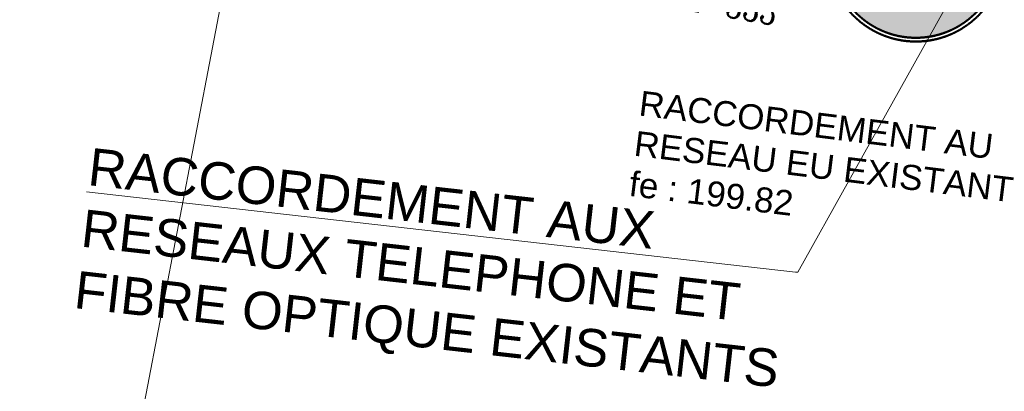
# Model space of a CAD drawing. Header units: millimetres. Extents: x -446952 to 537903, y -185749 to 168493.
# Tile 11 of 155: x -229947 to -150984, y -134089 to -104327. Entities that reach past the tile are written whole.
import ezdxf
from ezdxf.xclip import XClip

# ---------------------------------------------------------------- set-up
doc = ezdxf.new("R2010")
doc.units = ezdxf.units.MM
doc.header["$MEASUREMENT"] = 0
doc.header["$XCLIPFRAME"] = 0
doc.linetypes.add('Wipeout_Contour', pattern=[1000, 0, -1000])
for name, color, linetype in [('02 AF-17-0322 ZAE POMME- CHANTIER-2018-09-26_2_03-PAP-EU TEXTE POUR 2000°', 7, 'Continuous'), ('02 AF-17-0322 ZAE POMME- CHANTIER-2018-09-26_2_08-PAP RESEAU TELEPHONE PROJET', 7, 'Continuous'), ('02 AF-17-0322 ZAE POMME- CHANTIER-2018-09-26_2_2D - Dessins placés - Géomètre.2D', 7, 'Continuous'), ('02 AF-17-0322 ZAE POMME- CHANTIER-2018-09-26_2_Y - FDP TOPO-LIMITES_97191', 7, 'Continuous'), ('02 AF-17-0322 ZAE POMME- CHANTIER-2018-09-26_2_Y-FDP TOPO-CADASTRE_NUMERO', 7, 'Continuous'), ('02 AF-17-0322 ZAE POMME- CHANTIER-2018-09-26_2_Y-RESEAU EXISTANT FDP-TOP_VANNE_SYMB', 7, 'Continuous'), ('2D - Dessins placés - Géomètre.2D', 7, 'Continuous')]:
    doc.layers.add(name, color=color, linetype=linetype)
doc.styles.add('STYLE_GENERE_4', font='txt')
doc.styles.add('STYLE_GENERE_5', font='Complex.shx')

# ---------------------------------------------------------------- blocks, each defined once
blk = doc.blocks.new('Dessin_1_2', base_point=(-56559339, -2771872408))
at = {"color": 254, "linetype": 'Wipeout_Contour', "lineweight": 0, "ltscale": 2094265.569888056}
blk.add_wipeout([(-446952, -185749), (537903, -185749), (537903, 168493), (-446952, 168064)], dxfattribs=at).dxf.layer = '02 AF-17-0322 ZAE POMME- CHANTIER-2018-09-26_2_2D - Dessins placés - Géomètre.2D'
at = {"layer": '02 AF-17-0322 ZAE POMME- CHANTIER-2018-09-26_2_Y-RESEAU EXISTANT FDP-TOP_VANNE_SYMB', "linetype": 'Continuous', "lineweight": 0, "true_color": 0xffffff}
blk.add_hatch(color=7, dxfattribs=at).paths.add_polyline_path([(-151411, -100227, 1), (-164743, -97763, 1)])
at = {"layer": '02 AF-17-0322 ZAE POMME- CHANTIER-2018-09-26_2_08-PAP RESEAU TELEPHONE PROJET', "color": 2, "linetype": 'Continuous', "lineweight": 15, "true_color": 0xfff91e}
for p, q in [((-149211, -91715), (-167555, -124558)), ((-167733, -124538), (-224588, -118111)), ((-167555, -124558), (-167733, -124538))]:
    blk.add_line(p, q, dxfattribs=at)
at = {"layer": '02 AF-17-0322 ZAE POMME- CHANTIER-2018-09-26_2_Y - FDP TOPO-LIMITES_97191', "color": 14, "linetype": 'Continuous', "lineweight": 15, "true_color": 0xa80f02, "flags": 128}
blk.add_lwpolyline([(-139703, -93948), (-133668, -108050), (-141816, -149238), (-219936, -134955), (-211763, -92320), (-198941, -83117)], close=True, dxfattribs=at)
at = {"layer": '02 AF-17-0322 ZAE POMME- CHANTIER-2018-09-26_2_Y-RESEAU EXISTANT FDP-TOP_VANNE_SYMB', "color": 124, "linetype": 'Continuous', "lineweight": 50}
for radius in [7079, 6779]:
    blk.add_circle((-158077, -98995), radius, dxfattribs=at)
at = {"layer": '02 AF-17-0322 ZAE POMME- CHANTIER-2018-09-26_2_03-PAP-EU TEXTE POUR 2000°', "color": 7, "linetype": 'Continuous', "lineweight": 15, "insert": (-180116, -110004), "char_height": 2000, "width": 33227.76, "attachment_point": 1, "rotation": 352.95821, "line_spacing_factor": 0.972706, "style": 'STYLE_GENERE_4'}
blk.add_mtext('\\A1;{\\pql;\\fArial|b0|i0|c0|p38;RACCORDEMENT AU \\fArial|b0|i0|c0|p38;RESEAU EU EXISTANT \\fArial|b0|i0|c0|p38;fe : 199.82}', dxfattribs=at)
at = {"layer": '02 AF-17-0322 ZAE POMME- CHANTIER-2018-09-26_2_08-PAP RESEAU TELEPHONE PROJET', "color": 2, "linetype": 'Continuous', "lineweight": 15, "true_color": 0xfff91e, "insert": (-224230, -114580), "char_height": 3000, "width": 59110.05, "attachment_point": 1, "rotation": 353.55076, "line_spacing_factor": 0.990994, "style": 'STYLE_GENERE_4'}
blk.add_mtext('\\A1;{\\pql;\\fArial|b0|i0|c0|p38;RACCORDEMENT AUX \\fArial|b0|i0|c0|p38;RESEAUX TELEPHONE ET \\fArial|b0|i0|c0|p38;FIBRE OPTIQUE EXISTANTS}', dxfattribs=at)
at = {"layer": '02 AF-17-0322 ZAE POMME- CHANTIER-2018-09-26_2_Y-FDP TOPO-CADASTRE_NUMERO', "color": 171, "linetype": 'Continuous', "lineweight": 15, "insert": (-176829, -103450), "char_height": 2000, "attachment_point": 7, "rotation": 349.95168, "style": 'STYLE_GENERE_5'}
blk.add_mtext('\\A1;{\\W0.800000x;\\pql;\\FComplex.shx;n° 333}', dxfattribs=at)

msp = doc.modelspace()

# ---------------------------------------------------------------- block references
at = {"layer": '2D - Dessins placés - Géomètre.2D', "color": 7, "linetype": 'Continuous', "lineweight": 40}
ref = msp.add_blockref('Dessin_1_2', (-56559339, -2771872408), dxfattribs=at)
XClip(ref).set_block_clipping_path([(-446952.2139278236, -185748.9586169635), (537903.0822630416, -185748.9586169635), (537903.0822630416, 168492.6257651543), (-446952.2139278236, 168063.6339895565)])

doc.saveas('drawing.dxf')
